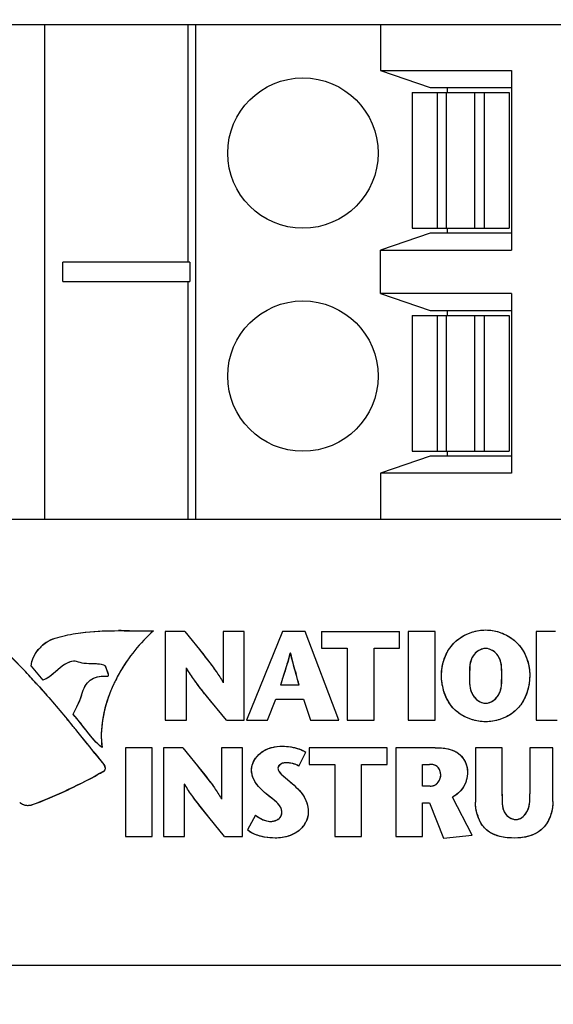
# Model space of a CAD drawing. Header units: inches. Extents: x 0 to 22, y 0 to 17.
# Tile 35 of 46: x 9.006 to 9.44, y 11.939 to 12.738. Entities that reach past the tile are written whole.
import ezdxf

# ---------------------------------------------------------------- set-up
doc = ezdxf.new("R2010")
doc.units = ezdxf.units.IN
doc.header["$LTSCALE"] = 1.21
doc.header["$MEASUREMENT"] = 0
doc.layers.get('0').update_dxf_attribs({"linetype": 'CONTINUOUS'})
doc.layers.add('DIMENSIONS', color=7, linetype='CONTINUOUS')
doc.styles.get("Standard").update_dxf_attribs({"font": 'txt', "width": 0.8})
doc.dimstyles.new('DIMSTYLE_1', dxfattribs={"dimtxt": 0.125, "dimasz": 0.18, "dimexe": 0.125, "dimexo": 0.0625, "dimgap": 0.0625, "dimtad": 0, "dimtih": 1, "dimtoh": 1, "dimdsep": 46, "dimtxsty": 'STANDARD', "dimblk": '_FILLED', "dimblk1": '_FILLED', "dimblk2": '_FILLED', "dimcen": 0.09, "dimadec": 0, "dimazin": 0, "dimtp": 0.02, "dimtm": 0.02, "dimtfac": 1, "dimtofl": 0, "dimtmove": 0, "dimatfit": 3, "dimldrblk": '_FILLED', "dimfxl": 1, "dimtolj": 1, "dimarcsym": 0})

# ---------------------------------------------------------------- blocks, each defined once
blk = doc.blocks.new('_FILLED')
at = {"color": 0, "linetype": 'BYBLOCK'}
blk.add_solid([(0, 0), (-1, 0.1736), (-1, -0.1736)], dxfattribs=at)
blk = doc.blocks.new('*D1')
at = {"layer": 'DIMENSIONS', "color": 2, "linetype": 'CONTINUOUS'}
for p, q in [((8.68017, 14.08066), (7.69893, 14.08066)), ((7.82393, 14.08066), (7.82393, 13.01668)), ((7.82393, 11.70271), (7.82393, 12.76668)), ((10.59585, 11.70271), (7.69893, 11.70271))]:
    blk.add_line(p, q, dxfattribs=at)
at = {"layer": 'DIMENSIONS', "color": 2, "linetype": 'CONTINUOUS', "xscale": 0.18, "yscale": 0.18, "zscale": 0.18}
for p, rotation in [((7.82393, 14.08066), 90), ((7.82393, 11.70271), 270)]:
    blk.add_blockref('_FILLED', p, dxfattribs=dict(at, rotation=rotation))
at = {"layer": 'DIMENSIONS', "color": 2, "linetype": 'CONTINUOUS', "insert": (7.82393, 12.95418), "char_height": 0.125, "width": 1.225, "attachment_point": 2, "line_spacing_factor": 0.9}
blk.add_mtext('60.4{\\Ftxt.shx;\\W1.000000;\\H0.125000; }[2.378]', dxfattribs=at)
blk = doc.blocks.new('*D3')
at = {"layer": 'DIMENSIONS', "color": 2, "linetype": 'CONTINUOUS'}
for p, q in [((8.71812, 12.67958), (8.71812, 10.82771)), ((11.13008, 11.68745), (11.13008, 10.82771)), ((8.71812, 10.95271), (9.1991, 10.95271)), ((11.13008, 10.95271), (10.6491, 10.95271))]:
    blk.add_line(p, q, dxfattribs=at)
at = {"layer": 'DIMENSIONS', "color": 2, "linetype": 'CONTINUOUS', "xscale": 0.18, "yscale": 0.18, "zscale": 0.18}
for p, rotation in [((8.71812, 10.95271), 180), ((11.13008, 10.95271), 2e-10)]:
    blk.add_blockref('_FILLED', p, dxfattribs=dict(at, rotation=rotation))
at = {"layer": 'DIMENSIONS', "color": 2, "linetype": 'CONTINUOUS', "insert": (9.9241, 11.01521), "char_height": 0.125, "width": 1.325, "attachment_point": 2, "line_spacing_factor": 0.9}
blk.add_mtext('61.26{\\Ftxt.shx;\\W1.000000;\\H0.125000; }[2.412]', dxfattribs=at)

msp = doc.modelspace()

# ---------------------------------------------------------------- linework, layer by layer
at = {"color": 7, "linetype": 'CONTINUOUS'}
for p, q in [((8.71812, 12.7342), (10.86174, 12.7342)), ((9.02657, 12.7342), (9.02657, 12.33263)), ((9.14293, 12.7342), (9.14293, 12.54129)), ((9.14921, 12.7342), (9.14921, 12.33263)), ((9.29933, 12.7342), (9.29933, 12.6968)), ((9.29933, 12.6968), (9.33962, 12.68302)), ((9.29933, 12.6968), (9.40567, 12.6968)), ((9.40567, 12.6968), (9.40567, 12.55113)), ((9.32496, 12.67909), (9.32496, 12.56885)), ((9.32496, 12.67909), (9.4037, 12.67909)), ((9.33962, 12.68302), (9.40567, 12.68302)), ((9.34525, 12.67909), (9.34525, 12.56885)), ((9.3528, 12.67909), (9.3528, 12.56885)), ((9.35344, 12.68302), (9.35344, 12.67909)), ((9.37587, 12.56885), (9.37587, 12.67909)), ((9.38342, 12.67909), (9.38342, 12.56885)), ((9.4037, 12.67909), (9.4037, 12.56885)), ((9.32496, 12.56885), (9.4037, 12.56885)), ((9.35344, 12.56885), (9.35344, 12.56491)), ((9.33962, 12.56491), (9.29933, 12.55113)), ((9.40567, 12.56491), (9.33962, 12.56491)), ((9.29933, 12.5157), (9.29933, 12.55113)), ((9.29933, 12.55113), (9.40567, 12.55113)), ((9.04138, 12.52554), (9.04138, 12.54129)), ((9.14462, 12.54129), (9.04138, 12.54129)), ((9.14462, 12.54129), (9.14462, 12.52554)), ((9.04138, 12.52554), (9.14462, 12.52554)), ((9.14293, 12.52554), (9.14293, 12.33263)), ((9.29933, 12.5157), (9.33962, 12.50192)), ((9.40567, 12.5157), (9.29933, 12.5157)), ((9.40567, 12.5157), (9.40567, 12.37003)), ((9.32496, 12.49798), (9.32496, 12.38775)), ((9.32496, 12.49798), (9.4037, 12.49798)), ((9.33962, 12.50192), (9.40567, 12.50192)), ((9.34525, 12.49798), (9.34525, 12.38775)), ((9.3528, 12.49798), (9.3528, 12.38775)), ((9.35344, 12.50192), (9.35344, 12.49798)), ((9.37587, 12.38775), (9.37587, 12.49798)), ((9.38342, 12.49798), (9.38342, 12.38775)), ((9.4037, 12.49798), (9.4037, 12.38775)), ((9.33962, 12.38381), (9.29933, 12.37003)), ((9.32496, 12.38775), (9.4037, 12.38775)), ((9.40567, 12.38381), (9.33962, 12.38381)), ((9.35344, 12.38775), (9.35344, 12.38381)), ((9.29933, 12.37003), (9.29933, 12.33263)), ((9.40567, 12.37003), (9.29933, 12.37003)), ((8.71812, 12.33263), (10.86174, 12.33263)), ((9.12465, 12.24142), (9.12465, 12.16936)), ((9.14039, 12.24142), (9.12465, 12.24142)), ((9.14039, 12.24142), (9.15585, 12.22234)), ((9.1717, 12.24142), (9.1717, 12.19982)), ((9.18879, 12.24142), (9.1717, 12.24142)), ((9.18879, 12.16936), (9.18879, 12.24142)), ((9.21988, 12.24142), (9.19054, 12.16936)), ((9.2381, 12.24142), (9.21988, 12.24142)), ((9.26549, 12.16936), (9.2381, 12.24142)), ((9.25159, 12.24142), (9.25159, 12.22794)), ((9.25159, 12.24142), (9.3149, 12.24142)), ((9.3149, 12.22794), (9.3149, 12.24142)), ((9.3219, 12.24142), (9.3219, 12.16936)), ((9.34363, 12.24142), (9.3219, 12.24142)), ((9.34363, 12.16936), (9.34363, 12.24142)), ((9.42579, 12.24142), (9.42579, 12.16936)), ((9.44153, 12.24142), (9.42579, 12.24142)), ((9.25159, 12.22794), (9.2724, 12.22794)), ((9.2724, 12.22794), (9.2724, 12.16936)), ((9.29412, 12.16936), (9.29412, 12.22794)), ((9.29412, 12.22794), (9.3149, 12.22794)), ((9.01579, 12.21333), (9.02536, 12.202)), ((9.14174, 12.16936), (9.14174, 12.21193)), ((9.23326, 12.19797), (9.21813, 12.19797)), ((9.17427, 12.16936), (9.1578, 12.18937)), ((9.20753, 12.16936), (9.21443, 12.18654)), ((9.21443, 12.18654), (9.23676, 12.18654)), ((9.23676, 12.18654), (9.24244, 12.16936)), ((9.12465, 12.16936), (9.14174, 12.16936)), ((9.17427, 12.16936), (9.18879, 12.16936)), ((9.19054, 12.16936), (9.20753, 12.16936)), ((9.24244, 12.16936), (9.26549, 12.16936)), ((9.2724, 12.16936), (9.29412, 12.16936)), ((9.3219, 12.16936), (9.34363, 12.16936)), ((9.42579, 12.16936), (9.44286, 12.16936)), ((9.09222, 12.14705), (9.09222, 12.07496)), ((9.11394, 12.14705), (9.09222, 12.14705)), ((9.11394, 12.07496), (9.11394, 12.14705)), ((9.1232, 12.14705), (9.1232, 12.07496)), ((9.13895, 12.14705), (9.1232, 12.14705)), ((9.13895, 12.14705), (9.15441, 12.12797)), ((9.17028, 12.14705), (9.17028, 12.1054)), ((9.18735, 12.14705), (9.17028, 12.14705)), ((9.18735, 12.07496), (9.18735, 12.14705)), ((9.23317, 12.13212), (9.23871, 12.14344)), ((9.24139, 12.14705), (9.24139, 12.13354)), ((9.30472, 12.14705), (9.24139, 12.14705)), ((9.30472, 12.13354), (9.30472, 12.14705)), ((9.31171, 12.14705), (9.31171, 12.07496)), ((9.34385, 12.14705), (9.31171, 12.14705)), ((9.37648, 12.14705), (9.37648, 12.10297)), ((9.3982, 12.14705), (9.37648, 12.14705)), ((9.3982, 12.10937), (9.3982, 12.14705)), ((9.42064, 12.14705), (9.42064, 12.10967)), ((9.43937, 12.14705), (9.42064, 12.14705)), ((9.43937, 12.10346), (9.43937, 12.14705)), ((9.06755, 12.14249), (9.07471, 12.13352)), ((9.21688, 12.1279), (9.21871, 12.12565)), ((9.24139, 12.13354), (9.26218, 12.13354)), ((9.26218, 12.13354), (9.26218, 12.07496)), ((9.28393, 12.07496), (9.28393, 12.13354)), ((9.28393, 12.13354), (9.30472, 12.13354)), ((9.33345, 12.11586), (9.33345, 12.13354)), ((9.33345, 12.13354), (9.33918, 12.13354)), ((9.21871, 12.12565), (9.22926, 12.11657)), ((9.14028, 12.07496), (9.14028, 12.11759)), ((9.33962, 12.11586), (9.33345, 12.11586)), ((9.3738, 12.07608), (9.35783, 12.10698)), ((9.33345, 12.07496), (9.33345, 12.10223)), ((9.33345, 12.10223), (9.33911, 12.10223)), ((9.33911, 12.10223), (9.35054, 12.07371)), ((9.17284, 12.07496), (9.15637, 12.09498)), ((9.19783, 12.09226), (9.19128, 12.08032)), ((9.09222, 12.07496), (9.11394, 12.07496)), ((9.1232, 12.07496), (9.14028, 12.07496)), ((9.17284, 12.07496), (9.18735, 12.07496)), ((9.26218, 12.07496), (9.28393, 12.07496)), ((9.31171, 12.07496), (9.33345, 12.07496)), ((9.35054, 12.07371), (9.3738, 12.07608)), ((8.72063, 11.97042), (13.53953, 11.97042))]:
    msp.add_line(p, q, dxfattribs=at)
at = {"color": 40, "linetype": 'CONTINUOUS'}
for p, q in [((9.09553, 12.24204), (9.11496, 12.24193)), ((9.15206, 12.22711), (9.16264, 12.21346)), ((9.22628, 12.2237), (9.22607, 12.2237)), ((9.04738, 12.2168), (9.04455, 12.21555)), ((9.05014, 12.21743), (9.04738, 12.2168)), ((9.0679, 12.21507), (9.06055, 12.21532)), ((9.22365, 12.21529), (9.22092, 12.20667)), ((9.03771, 12.2106), (9.0316, 12.20536)), ((9.07653, 12.21238), (9.07589, 12.21343)), ((9.07696, 12.21125), (9.07653, 12.21238)), ((9.07728, 12.21028), (9.07696, 12.21125)), ((9.07762, 12.20929), (9.07728, 12.21028)), ((9.07796, 12.20839), (9.07762, 12.20929)), ((9.07825, 12.20757), (9.07796, 12.20839)), ((9.07849, 12.20681), (9.07825, 12.20757)), ((9.14195, 12.21157), (9.14174, 12.21157)), ((9.37179, 12.21305), (9.37154, 12.20621)), ((9.3979, 12.20621), (9.39764, 12.21303)), ((9.07794, 12.20519), (9.07851, 12.20543)), ((9.07862, 12.20608), (9.07849, 12.20681)), ((9.07851, 12.20543), (9.07862, 12.20608)), ((9.17149, 12.20014), (9.1717, 12.20014)), ((9.22092, 12.20667), (9.21813, 12.19797)), ((9.37154, 12.20621), (9.3717, 12.19896)), ((9.39773, 12.19894), (9.3979, 12.20621)), ((9.05555, 12.18625), (9.05754, 12.19222)), ((9.16234, 12.18376), (9.15138, 12.19768)), ((9.05286, 12.18024), (9.05555, 12.18625)), ((9.04979, 12.17416), (9.05286, 12.18024)), ((9.04501, 12.17019), (9.04693, 12.16788)), ((9.0654, 12.15498), (9.05792, 12.16433)), ((9.06752, 12.14251), (9.07471, 12.13352)), ((9.07471, 12.13352), (9.07549, 12.13195)), ((9.07549, 12.13195), (9.07576, 12.13038)), ((9.07576, 12.13038), (9.07555, 12.12898)), ((9.15063, 12.13272), (9.16121, 12.11907)), ((9.21809, 12.13355), (9.21669, 12.13209)), ((9.21688, 12.1279), (9.21797, 12.12643)), ((9.22257, 12.1348), (9.22012, 12.13454)), ((9.23005, 12.13357), (9.22648, 12.13448)), ((9.23317, 12.13212), (9.23005, 12.13357)), ((9.21797, 12.12643), (9.21871, 12.12566)), ((9.21871, 12.12566), (9.21988, 12.12457)), ((9.22102, 12.12357), (9.22357, 12.12143)), ((9.22357, 12.12143), (9.2263, 12.11917)), ((9.1405, 12.11719), (9.14028, 12.11719)), ((9.2263, 12.11917), (9.22926, 12.11657)), ((9.16095, 12.08931), (9.1499, 12.10333)), ((9.17005, 12.10574), (9.17028, 12.10574)), ((9.21112, 12.10608), (9.2066, 12.10967)), ((9.2152, 12.10263), (9.21112, 12.10608)), ((9.39819, 12.10807), (9.39814, 12.10298)), ((9.42048, 12.10321), (9.42064, 12.10967)), ((9.19783, 12.09226), (9.20192, 12.0896))]:
    msp.add_line(p, q, dxfattribs=at)
at = {"color": 7, "linetype": 'CONTINUOUS'}
for centre in [(9.23638, 12.62987), (9.23638, 12.44877)]:
    msp.add_circle(centre, 0.06102, dxfattribs=at)
at = {"color": 40, "linetype": 'CONTINUOUS'}
for centre, radius, start, end in [((9.08646, 11.4327), 0.80939, 89.35764, 89.98858), ((9.04557, 12.2067), 0.03124, 124.58313, 140.29851), ((8.60619, 11.82882), 0.55529, 43.14399, 46.03629), ((8.95815, 12.29621), 0.27755, 343.04952, 344.85624), ((9.66881, 12.33374), 0.45601, 193.96318, 195.10609), ((9.20509, 12.14097), 0.13523, 145.07948, 153.08836), ((8.53402, 11.76033), 0.65478, 42.58545, 43.19882), ((10.05533, 12.43901), 0.85661, 195.16687, 195.73532), ((8.50294, 11.73173), 0.69702, 42.19138, 42.58739), ((8.48183, 11.71257), 0.72552, 42.00403, 42.19268), ((9.19391, 12.14666), 0.12269, 154.28613, 157.58599), ((9.19811, 12.14467), 0.12733, 153.15104, 154.29985), ((7.34699, 11.67561), 1.95727, 15.47898, 15.74445), ((7.90138, 11.22013), 1.48678, 39.25136, 39.60182), ((7.48982, 10.88424), 2.01801, 38.84442, 39.24302), ((6.5923, 10.16091), 3.17072, 38.67985, 38.85216), ((8.86196, 12.50135), 0.42972, 299.14029, 299.6821), ((9.22259, 12.11088), 0.02391, 80.63548, 90.04096), ((8.86796, 12.49043), 0.41726, 296.63761, 299.14998), ((9.28377, 12.19668), 0.09634, 228.4588, 229.36152), ((8.87827, 12.46979), 0.39419, 293.47917, 296.64373), ((8.88818, 12.44696), 0.36929, 290.22995, 293.47946), ((9.32, 12.10945), 0.0782, 358.98954, 359.9409), ((9.40968, 12.10209), 0.03307, 196.87706, 201.8871), ((9.22028, 12.09589), 0.02062, 310.34266, 334.99266)]:
    msp.add_arc(centre, radius, start, end, dxfattribs=at)
at = {"color": 7, "linetype": 'CONTINUOUS'}
for centre, radius, start, end in [((8.60679, 11.82942), 0.55444, 43.17773, 46.03776), ((8.52221, 11.74933), 0.67092, 42.16294, 43.22323), ((9.20107, 12.14317), 0.13065, 150.61305, 153.3902), ((8.48144, 11.71222), 0.72605, 42.01221, 42.17414), ((9.19478, 12.14628), 0.12364, 153.37499, 157.59566), ((8.0373, 11.33242), 1.31048, 39.59898, 39.73385), ((7.47422, 10.87015), 2.039, 38.60885, 39.52243)]:
    msp.add_arc(centre, radius, start, end, dxfattribs=at)
for points, knots in [([(9.03531, 12.23603), (9.04073, 12.23757), (9.06686, 12.24362), (9.0939, 12.24175), (9.11496, 12.24193)], [0, 0, 0, 0, 0.21127, 1, 1, 1, 1]), ([(9.34887, 12.20621), (9.34887, 12.21545), (9.35594, 12.235), (9.37545, 12.24265), (9.38472, 12.24265)], [0, 0, 0, 0, 0.499132, 1, 1, 1, 1]), ([(9.38472, 12.24265), (9.39398, 12.24265), (9.41348, 12.23499), (9.42055, 12.21545), (9.42055, 12.20621)], [0, 0, 0, 0, 0.500665, 1, 1, 1, 1]), ([(9.22617, 12.22408), (9.22614, 12.22396), (9.22545, 12.22143), (9.22296, 12.21267), (9.22007, 12.20417), (9.21813, 12.19797)], [0, 0, 0, 0, 0.014507, 0.287017, 1, 1, 1, 1]), ([(9.23326, 12.19797), (9.23156, 12.20416), (9.22908, 12.2127), (9.22684, 12.22144), (9.22621, 12.22396), (9.22618, 12.22408)], [0, 0, 0, 0, 0.712163, 0.985455, 1, 1, 1, 1]), ([(9.38472, 12.22763), (9.38082, 12.22763), (9.37162, 12.22148), (9.37154, 12.21148), (9.37154, 12.20621)], [0, 0, 0, 0, 0.425075, 1, 1, 1, 1]), ([(9.3979, 12.20621), (9.3979, 12.21148), (9.39781, 12.22148), (9.38861, 12.22763), (9.38472, 12.22763)], [0, 0, 0, 0, 0.575068, 1, 1, 1, 1]), ([(9.07463, 12.21419), (9.06947, 12.2156), (9.06183, 12.21446), (9.05458, 12.21635), (9.05266, 12.21709)], [0, 0, 0, 0, 0.721935, 1, 1, 1, 1]), ([(9.15585, 12.22234), (9.15931, 12.21795), (9.16479, 12.21073), (9.16995, 12.2031), (9.17161, 12.19992), (9.17167, 12.1998)], [0, 0, 0, 0, 0.609009, 0.986411, 1, 1, 1, 1]), ([(9.07794, 12.20519), (9.07935, 12.20515), (9.07684, 12.21061), (9.07644, 12.21371), (9.07463, 12.21419)], [0, 0, 0, 0, 0.430135, 1, 1, 1, 1]), ([(9.1578, 12.18937), (9.15457, 12.19343), (9.14903, 12.20065), (9.14382, 12.2083), (9.14181, 12.21181), (9.14174, 12.21193)], [0, 0, 0, 0, 0.561833, 0.984889, 1, 1, 1, 1]), ([(9.05754, 12.19222), (9.05866, 12.19642), (9.06411, 12.2048), (9.0736, 12.20532), (9.07794, 12.20519)], [0, 0, 0, 0, 0.500534, 1, 1, 1, 1]), ([(9.38472, 12.16812), (9.37524, 12.16812), (9.35476, 12.17598), (9.34887, 12.19662), (9.34887, 12.20621)], [0, 0, 0, 0, 0.497042, 1, 1, 1, 1]), ([(9.37154, 12.20621), (9.37154, 12.20058), (9.37121, 12.19014), (9.38069, 12.18314), (9.38472, 12.18314)], [0, 0, 0, 0, 0.582979, 1, 1, 1, 1]), ([(9.42055, 12.20621), (9.42055, 12.19662), (9.41465, 12.176), (9.39419, 12.16812), (9.38472, 12.16812)], [0, 0, 0, 0, 0.503234, 1, 1, 1, 1]), ([(9.38472, 12.18314), (9.38874, 12.18314), (9.3982, 12.19015), (9.3979, 12.20058), (9.3979, 12.20621)], [0, 0, 0, 0, 0.416766, 1, 1, 1, 1]), ([(9.19466, 12.12891), (9.19466, 12.13421), (9.20158, 12.1457), (9.21371, 12.14828), (9.21988, 12.14828)], [0, 0, 0, 0, 0.462496, 1, 1, 1, 1]), ([(9.21988, 12.14828), (9.22204, 12.14828), (9.22854, 12.14769), (9.23501, 12.14575), (9.23871, 12.14344)], [0, 0, 0, 0, 0.331267, 1, 1, 1, 1]), ([(9.34385, 12.14705), (9.35055, 12.14705), (9.36389, 12.14558), (9.36996, 12.13298), (9.36996, 12.12779)], [0, 0, 0, 0, 0.563357, 1, 1, 1, 1]), ([(9.15441, 12.12797), (9.15787, 12.12357), (9.16335, 12.11635), (9.16852, 12.1087), (9.17018, 12.1055), (9.17024, 12.10538)], [0, 0, 0, 0, 0.60819, 0.985062, 1, 1, 1, 1]), ([(9.2066, 12.10967), (9.2049, 12.11116), (9.19901, 12.11593), (9.19466, 12.1235), (9.19466, 12.12891)], [0, 0, 0, 0, 0.294738, 1, 1, 1, 1]), ([(9.22257, 12.1348), (9.22164, 12.1348), (9.21893, 12.13467), (9.21615, 12.13219), (9.21615, 12.13037)], [0, 0, 0, 0, 0.340439, 1, 1, 1, 1]), ([(9.34828, 12.12471), (9.34828, 12.12725), (9.34667, 12.13271), (9.34136, 12.13354), (9.33918, 12.13354)], [0, 0, 0, 0, 0.537607, 1, 1, 1, 1]), ([(9.36996, 12.12779), (9.36996, 12.12529), (9.36918, 12.11694), (9.36305, 12.10954), (9.35783, 12.10698)], [0, 0, 0, 0, 0.300715, 1, 1, 1, 1]), ([(9.33962, 12.11586), (9.34091, 12.11586), (9.34542, 12.11669), (9.34828, 12.12159), (9.34828, 12.12471)], [0, 0, 0, 0, 0.292488, 1, 1, 1, 1]), ([(9.15637, 12.09498), (9.15313, 12.09904), (9.14758, 12.10626), (9.14236, 12.11393), (9.14035, 12.11746), (9.14028, 12.11759)], [0, 0, 0, 0, 0.561252, 0.983452, 1, 1, 1, 1]), ([(9.22926, 12.11657), (9.23127, 12.11468), (9.23726, 12.10894), (9.24076, 12.10049), (9.24076, 12.09492)], [0, 0, 0, 0, 0.331192, 1, 1, 1, 1]), ([(9.3982, 12.10937), (9.3982, 12.10426), (9.39704, 12.0947), (9.40582, 12.08877), (9.40933, 12.08877)], [0, 0, 0, 0, 0.592869, 1, 1, 1, 1]), ([(9.43937, 12.10346), (9.43937, 12.09521), (9.43339, 12.07751), (9.41588, 12.07371), (9.4083, 12.07371)], [0, 0, 0, 0, 0.521288, 1, 1, 1, 1]), ([(9.40933, 12.08877), (9.41263, 12.08877), (9.42081, 12.09512), (9.42064, 12.10438), (9.42064, 12.10967)], [0, 0, 0, 0, 0.384187, 1, 1, 1, 1]), ([(9.21019, 12.08723), (9.21326, 12.08723), (9.2184, 12.08913), (9.21927, 12.09356), (9.21927, 12.09473)], [0, 0, 0, 0, 0.723288, 1, 1, 1, 1]), ([(9.24076, 12.09492), (9.24076, 12.09024), (9.2353, 12.0776), (9.22159, 12.07371), (9.21391, 12.07371)], [0, 0, 0, 0, 0.378706, 1, 1, 1, 1]), ([(9.4083, 12.07371), (9.40039, 12.07371), (9.3895, 12.07541), (9.38308, 12.08264), (9.38209, 12.08403)], [0, 0, 0, 0, 0.824091, 1, 1, 1, 1])]:
    msp.add_open_spline(points, degree=3, knots=knots, dxfattribs=at)
at = {"color": 40, "linetype": 'CONTINUOUS'}
for points, knots in [([(9.03531, 12.23603), (9.04073, 12.23757), (9.049, 12.23948), (9.05735, 12.24061), (9.06014, 12.24091)], [0, 0, 0, 0, 0.667805, 1, 1, 1, 1]), ([(9.35569, 12.22799), (9.3567, 12.22941), (9.35904, 12.23224), (9.36184, 12.23463), (9.36341, 12.23576)], [0, 0, 0, 0, 0.474982, 1, 1, 1, 1]), ([(9.40586, 12.23586), (9.40748, 12.23471), (9.4103, 12.23232), (9.41265, 12.22949), (9.41363, 12.22811)], [0, 0, 0, 0, 0.539918, 1, 1, 1, 1]), ([(9.37633, 12.22374), (9.37571, 12.22311), (9.37448, 12.22163), (9.37361, 12.22), (9.37323, 12.21909)], [0, 0, 0, 0, 0.463282, 1, 1, 1, 1]), ([(9.3962, 12.21909), (9.39582, 12.22), (9.39495, 12.22163), (9.39372, 12.22311), (9.3931, 12.22374)], [0, 0, 0, 0, 0.537189, 1, 1, 1, 1]), ([(9.06055, 12.21532), (9.05991, 12.21538), (9.05722, 12.21566), (9.05458, 12.21635), (9.05266, 12.21709)], [0, 0, 0, 0, 0.236211, 1, 1, 1, 1]), ([(9.15138, 12.19768), (9.15037, 12.19903), (9.14706, 12.20355), (9.1439, 12.20818), (9.14195, 12.21157)], [0, 0, 0, 0, 0.301942, 1, 1, 1, 1]), ([(9.16264, 12.21346), (9.16375, 12.21196), (9.16688, 12.20763), (9.16988, 12.2032), (9.17149, 12.20014)], [0, 0, 0, 0, 0.349933, 1, 1, 1, 1]), ([(9.37303, 12.19251), (9.37341, 12.1915), (9.37427, 12.18975), (9.3755, 12.18813), (9.37611, 12.18747)], [0, 0, 0, 0, 0.560484, 1, 1, 1, 1]), ([(9.39332, 12.18748), (9.39392, 12.18814), (9.39516, 12.18975), (9.39601, 12.1915), (9.39639, 12.19251)], [0, 0, 0, 0, 0.438087, 1, 1, 1, 1]), ([(9.36296, 12.17514), (9.36134, 12.17632), (9.35857, 12.17875), (9.35632, 12.18163), (9.35539, 12.18302)], [0, 0, 0, 0, 0.54304, 1, 1, 1, 1]), ([(9.41397, 12.18296), (9.41306, 12.18159), (9.41082, 12.17873), (9.40807, 12.17632), (9.40645, 12.17514)], [0, 0, 0, 0, 0.453321, 1, 1, 1, 1]), ([(9.19891, 12.13972), (9.19989, 12.14091), (9.20158, 12.14257), (9.20347, 12.14389), (9.20415, 12.14432)], [0, 0, 0, 0, 0.651417, 1, 1, 1, 1]), ([(9.21988, 12.14828), (9.22204, 12.14828), (9.22438, 12.14807), (9.22672, 12.14768), (9.22691, 12.14764)], [0, 0, 0, 0, 0.919013, 1, 1, 1, 1]), ([(9.35958, 12.14423), (9.3609, 12.14359), (9.36285, 12.14236), (9.36454, 12.14072), (9.36511, 12.14008)], [0, 0, 0, 0, 0.635598, 1, 1, 1, 1]), ([(9.22012, 12.13454), (9.22001, 12.13451), (9.21931, 12.1343), (9.21862, 12.13393), (9.21809, 12.13355)], [0, 0, 0, 0, 0.16099, 1, 1, 1, 1]), ([(9.3457, 12.1316), (9.34563, 12.13166), (9.3448, 12.13238), (9.34377, 12.13284), (9.34277, 12.13312)], [0, 0, 0, 0, 0.086941, 1, 1, 1, 1]), ([(9.36996, 12.12779), (9.36996, 12.12529), (9.36969, 12.12234), (9.36874, 12.11951), (9.36859, 12.11909)], [0, 0, 0, 0, 0.85098, 1, 1, 1, 1]), ([(9.1499, 12.10333), (9.1489, 12.10468), (9.1456, 12.10918), (9.14245, 12.1138), (9.1405, 12.11719)], [0, 0, 0, 0, 0.299883, 1, 1, 1, 1]), ([(9.16121, 12.11907), (9.16232, 12.11757), (9.16545, 12.11325), (9.16844, 12.10882), (9.17005, 12.10574)], [0, 0, 0, 0, 0.349361, 1, 1, 1, 1]), ([(9.2066, 12.10967), (9.2049, 12.11116), (9.20269, 12.11295), (9.2007, 12.11514), (9.20028, 12.11563)], [0, 0, 0, 0, 0.78495, 1, 1, 1, 1]), ([(9.22926, 12.11657), (9.23127, 12.11468), (9.2335, 12.11255), (9.23538, 12.11004), (9.23558, 12.10976)], [0, 0, 0, 0, 0.890986, 1, 1, 1, 1]), ([(9.34294, 12.11648), (9.3431, 12.11655), (9.3441, 12.117), (9.34501, 12.11771), (9.34567, 12.11842)], [0, 0, 0, 0, 0.154906, 1, 1, 1, 1]), ([(9.39894, 12.09723), (9.39926, 12.09617), (9.39995, 12.09459), (9.40104, 12.09316), (9.40147, 12.09268)], [0, 0, 0, 0, 0.644104, 1, 1, 1, 1]), ([(9.41681, 12.0929), (9.41712, 12.09328), (9.4182, 12.09473), (9.41894, 12.09629), (9.41936, 12.09747)], [0, 0, 0, 0, 0.272097, 1, 1, 1, 1]), ([(9.21682, 12.0894), (9.21749, 12.08994), (9.21817, 12.0907), (9.21862, 12.09161), (9.21869, 12.09176)], [0, 0, 0, 0, 0.828613, 1, 1, 1, 1]), ([(9.38872, 12.07796), (9.38757, 12.07863), (9.3851, 12.08036), (9.38308, 12.08263), (9.38209, 12.08402)], [0, 0, 0, 0, 0.442276, 1, 1, 1, 1]), ([(9.43337, 12.08421), (9.43237, 12.08286), (9.43036, 12.08065), (9.42796, 12.07891), (9.42683, 12.07823)], [0, 0, 0, 0, 0.559145, 1, 1, 1, 1])]:
    msp.add_open_spline(points, degree=3, knots=knots, dxfattribs=at)
for points in [[(9.06014, 12.24091), (9.0689, 12.24185), (9.07775, 12.24209), (9.08662, 12.24209)], [(9.36341, 12.23576), (9.36648, 12.23797), (9.36992, 12.23968), (9.37352, 12.24085)], [(9.37352, 12.24085), (9.37718, 12.24203), (9.38099, 12.24265), (9.38472, 12.24265)], [(9.38472, 12.24265), (9.3884, 12.24265), (9.39216, 12.24205), (9.39577, 12.24089)], [(9.39577, 12.24089), (9.39936, 12.23974), (9.40279, 12.23805), (9.40586, 12.23586)], [(9.02784, 12.23242), (9.0302, 12.23405), (9.03275, 12.2353), (9.03531, 12.23603)], [(9.01743, 12.22004), (9.01843, 12.22238), (9.01984, 12.22462), (9.02153, 12.22666)], [(9.35067, 12.21777), (9.35182, 12.2214), (9.3535, 12.22488), (9.35569, 12.22799)], [(9.38043, 12.22664), (9.37893, 12.22595), (9.37752, 12.22494), (9.37633, 12.22374)], [(9.38472, 12.22763), (9.38326, 12.22763), (9.3818, 12.22727), (9.38043, 12.22664)], [(9.38902, 12.22663), (9.38764, 12.22726), (9.38618, 12.22763), (9.38472, 12.22763)], [(9.3931, 12.22374), (9.39191, 12.22493), (9.39052, 12.22594), (9.38902, 12.22663)], [(9.41363, 12.22811), (9.41585, 12.225), (9.41756, 12.2215), (9.41872, 12.21785)], [(9.01579, 12.21333), (9.01591, 12.2156), (9.01649, 12.21786), (9.01743, 12.22004)], [(9.04455, 12.21555), (9.04206, 12.21429), (9.03986, 12.21249), (9.03771, 12.2106)], [(9.05266, 12.21709), (9.05186, 12.21741), (9.05101, 12.21749), (9.05014, 12.21743)], [(9.34887, 12.20621), (9.34887, 12.21006), (9.34948, 12.21399), (9.35067, 12.21777)], [(9.37323, 12.21909), (9.37244, 12.21719), (9.37201, 12.21514), (9.37179, 12.21305)], [(9.39764, 12.21303), (9.39742, 12.21513), (9.397, 12.21718), (9.3962, 12.21909)], [(9.41872, 12.21785), (9.41993, 12.21405), (9.42055, 12.21009), (9.42055, 12.20621)], [(9.07463, 12.21419), (9.07244, 12.21479), (9.07018, 12.21499), (9.0679, 12.21507)], [(9.07589, 12.21343), (9.07557, 12.21379), (9.07517, 12.21405), (9.07463, 12.21419)], [(9.0316, 12.20536), (9.02968, 12.20391), (9.02765, 12.2027), (9.02536, 12.202)], [(9.06047, 12.19844), (9.06172, 12.20019), (9.06326, 12.20171), (9.06504, 12.20279)], [(9.06504, 12.20279), (9.06684, 12.20388), (9.06887, 12.20451), (9.07099, 12.20485)], [(9.07099, 12.20485), (9.07328, 12.20522), (9.07566, 12.20526), (9.07794, 12.20519)], [(9.35064, 12.19347), (9.34944, 12.19764), (9.34887, 12.202), (9.34887, 12.20621)], [(9.42055, 12.20621), (9.42055, 12.20198), (9.41997, 12.1976), (9.41876, 12.19341)], [(9.02097, 12.19808), (9.02918, 12.18896), (9.03716, 12.17964), (9.04501, 12.17019)], [(9.05754, 12.19222), (9.05812, 12.19439), (9.05912, 12.19655), (9.06047, 12.19844)], [(9.08049, 12.19344), (9.07725, 12.18558), (9.07489, 12.17746), (9.07366, 12.16932)], [(9.35539, 12.18302), (9.35328, 12.1862), (9.35171, 12.18976), (9.35064, 12.19347)], [(9.3717, 12.19896), (9.37188, 12.19674), (9.37226, 12.19456), (9.37303, 12.19251)], [(9.39639, 12.19251), (9.39717, 12.19456), (9.39754, 12.19673), (9.39773, 12.19894)], [(9.41876, 12.19341), (9.41768, 12.1897), (9.4161, 12.18613), (9.41397, 12.18296)], [(9.37611, 12.18747), (9.3773, 12.18617), (9.37872, 12.18504), (9.38027, 12.18427)], [(9.38027, 12.18427), (9.38168, 12.18356), (9.38319, 12.18314), (9.38472, 12.18314)], [(9.38472, 12.18314), (9.38624, 12.18314), (9.38775, 12.18356), (9.38916, 12.18427)], [(9.38916, 12.18427), (9.39071, 12.18505), (9.39213, 12.18617), (9.39332, 12.18748)], [(9.05792, 12.16433), (9.05531, 12.1677), (9.05268, 12.17106), (9.04979, 12.17416)], [(9.07366, 12.16932), (9.07254, 12.16189), (9.07236, 12.15444), (9.0733, 12.14714)], [(9.37316, 12.16999), (9.36951, 12.17117), (9.36603, 12.17291), (9.36296, 12.17514)], [(9.38472, 12.16812), (9.38088, 12.16812), (9.37694, 12.16876), (9.37316, 12.16999)], [(9.39629, 12.17), (9.39251, 12.16876), (9.38855, 12.16812), (9.38472, 12.16812)], [(9.40645, 12.17514), (9.40339, 12.17291), (9.39991, 12.17118), (9.39629, 12.17)], [(9.0733, 12.14714), (9.07041, 12.14949), (9.06783, 12.15216), (9.0654, 12.15498)], [(9.20415, 12.14432), (9.20636, 12.14568), (9.20879, 12.14664), (9.2113, 12.14728)], [(9.2113, 12.14728), (9.21411, 12.14798), (9.21703, 12.14828), (9.21988, 12.14828)], [(9.22691, 12.14764), (9.22906, 12.14727), (9.23119, 12.14675), (9.23324, 12.14603)], [(9.23324, 12.14603), (9.23516, 12.14535), (9.237, 12.1445), (9.23871, 12.14344)], [(9.34385, 12.14705), (9.3466, 12.14705), (9.34948, 12.14691), (9.35228, 12.14644)], [(9.35228, 12.14644), (9.35483, 12.14602), (9.35732, 12.14533), (9.35958, 12.14423)], [(9.19573, 12.13435), (9.19647, 12.13627), (9.19757, 12.1381), (9.19891, 12.13972)], [(9.36511, 12.14008), (9.36662, 12.13838), (9.36784, 12.13638), (9.36868, 12.13425)], [(9.07555, 12.12898), (9.07538, 12.12857), (9.07512, 12.12823), (9.07475, 12.12802)], [(9.19466, 12.12891), (9.19466, 12.13075), (9.19505, 12.13259), (9.19573, 12.13435)], [(9.19612, 12.12222), (9.1952, 12.12437), (9.19466, 12.12663), (9.19466, 12.12891)], [(9.21669, 12.13209), (9.21636, 12.13156), (9.21615, 12.13097), (9.21615, 12.13037)], [(9.34277, 12.13312), (9.34161, 12.13343), (9.34035, 12.13354), (9.33918, 12.13354)], [(9.34759, 12.12864), (9.34717, 12.12978), (9.34654, 12.13082), (9.3457, 12.1316)], [(9.34828, 12.12471), (9.34828, 12.12599), (9.34806, 12.12738), (9.34759, 12.12864)], [(9.36868, 12.13425), (9.3695, 12.13216), (9.36996, 12.12995), (9.36996, 12.12779)], [(9.20028, 12.11563), (9.1986, 12.1176), (9.19713, 12.11984), (9.19612, 12.12222)], [(9.34567, 12.11842), (9.34648, 12.11928), (9.34714, 12.12032), (9.34759, 12.12142)], [(9.34759, 12.12142), (9.34803, 12.12249), (9.34828, 12.12362), (9.34828, 12.12471)], [(9.33962, 12.11586), (9.34074, 12.11586), (9.34189, 12.11605), (9.34294, 12.11648)], [(9.36417, 12.11185), (9.36235, 12.10982), (9.36019, 12.10813), (9.35783, 12.10698)], [(9.36859, 12.11909), (9.36762, 12.11646), (9.36608, 12.11397), (9.36417, 12.11185)], [(9.23558, 12.10976), (9.23722, 12.1075), (9.23857, 12.10496), (9.23948, 12.1023)], [(9.41936, 12.09747), (9.42, 12.09931), (9.42032, 12.10124), (9.42048, 12.10321)], [(9.43937, 12.10346), (9.43937, 12.1), (9.43882, 12.09636), (9.43772, 12.0929)], [(9.00951, 12.10069), (9.00836, 12.10113), (9.0073, 12.10176), (9.00644, 12.10253)], [(9.01286, 12.1), (9.01173, 12.10004), (9.01058, 12.10028), (9.00951, 12.10069)], [(9.01588, 12.10045), (9.01494, 12.1001), (9.01391, 12.09996), (9.01286, 12.1)], [(9.21818, 12.09885), (9.21746, 12.10021), (9.21641, 12.10146), (9.2152, 12.10263)], [(9.21927, 12.09473), (9.21927, 12.09622), (9.21886, 12.09758), (9.21818, 12.09885)], [(9.23948, 12.1023), (9.2403, 12.0999), (9.24076, 12.0974), (9.24076, 12.09492)], [(9.37803, 12.09249), (9.37699, 12.09593), (9.37648, 12.09955), (9.37648, 12.10297)], [(9.39814, 12.10298), (9.39819, 12.10101), (9.39838, 12.09906), (9.39894, 12.09723)], [(9.20192, 12.0896), (9.20326, 12.08888), (9.20465, 12.08827), (9.20609, 12.08785)], [(9.20609, 12.08785), (9.20743, 12.08746), (9.20881, 12.08723), (9.21019, 12.08723)], [(9.21019, 12.08723), (9.21137, 12.08723), (9.21264, 12.08743), (9.21385, 12.08783)], [(9.21385, 12.08783), (9.21493, 12.0882), (9.21596, 12.08872), (9.21682, 12.0894)], [(9.21869, 12.09176), (9.21909, 12.09269), (9.21927, 12.09373), (9.21927, 12.09473)], [(9.24076, 12.09492), (9.24076, 12.09229), (9.24011, 12.08963), (9.23896, 12.08718)], [(9.38209, 12.08402), (9.38085, 12.08577), (9.37982, 12.08771), (9.37899, 12.08976)], [(9.40147, 12.09268), (9.40253, 12.09149), (9.40383, 12.09048), (9.40525, 12.08978)], [(9.40525, 12.08978), (9.40655, 12.08914), (9.40794, 12.08877), (9.40933, 12.08877)], [(9.40933, 12.08877), (9.41068, 12.08877), (9.41201, 12.08918), (9.41324, 12.08986)], [(9.41324, 12.08986), (9.41458, 12.09061), (9.41581, 12.09169), (9.41681, 12.0929)], [(9.43772, 12.0929), (9.43672, 12.08977), (9.43527, 12.08679), (9.43337, 12.08421)], [(9.19753, 12.07665), (9.19527, 12.0776), (9.19316, 12.0788), (9.19128, 12.08032)], [(9.23363, 12.08018), (9.23114, 12.07806), (9.22818, 12.07651), (9.22503, 12.07546)], [(9.20521, 12.07444), (9.20257, 12.07491), (9.19996, 12.07563), (9.19753, 12.07665)], [(9.21391, 12.07371), (9.21107, 12.07371), (9.20811, 12.07393), (9.20521, 12.07444)], [(9.22503, 12.07546), (9.22142, 12.07426), (9.21757, 12.07371), (9.21391, 12.07371)], [(9.39771, 12.0747), (9.39452, 12.07536), (9.39144, 12.0764), (9.38872, 12.07796)], [(9.4083, 12.07371), (9.40486, 12.07371), (9.40122, 12.07398), (9.39771, 12.0747)], [(9.41838, 12.07486), (9.41506, 12.07406), (9.41161, 12.07371), (9.4083, 12.07371)], [(9.42683, 12.07823), (9.42426, 12.07668), (9.42138, 12.07558), (9.41838, 12.07486)]]:
    msp.add_open_spline(points, degree=3, dxfattribs=at)
at = {"color": 7, "linetype": 'CONTINUOUS'}
for points in [[(9.11496, 12.24193), (9.10435, 12.23243), (9.09465, 12.22047), (9.08723, 12.20728)], [(9.01579, 12.21333), (9.01635, 12.2233), (9.02571, 12.23329), (9.03531, 12.23603)], [(9.04455, 12.21555), (9.03757, 12.212), (9.03284, 12.20431), (9.02536, 12.202)], [(9.05266, 12.21709), (9.0501, 12.21809), (9.04701, 12.21679), (9.04455, 12.21555)], [(9.0209, 12.19816), (9.02916, 12.18899), (9.03719, 12.1796), (9.04509, 12.1701)], [(9.04979, 12.17416), (9.05277, 12.18), (9.05587, 12.18588), (9.05754, 12.19222)], [(9.08048, 12.1934), (9.07429, 12.17838), (9.07132, 12.16243), (9.0733, 12.14714)], [(9.0733, 12.14714), (9.06405, 12.15468), (9.05792, 12.16542), (9.04979, 12.17416)], [(9.07475, 12.12802), (9.05592, 12.11729), (9.03621, 12.10793), (9.01588, 12.10045)], [(9.07471, 12.13352), (9.07585, 12.13208), (9.07635, 12.12892), (9.07475, 12.12802)], [(9.21615, 12.13037), (9.21615, 12.12949), (9.21643, 12.12867), (9.21688, 12.1279)], [(9.23317, 12.13212), (9.23004, 12.13398), (9.22622, 12.1348), (9.22257, 12.1348)], [(9.21927, 12.09473), (9.21927, 12.10126), (9.21152, 12.10537), (9.2066, 12.10967)], [(9.01588, 12.10045), (9.01286, 12.09932), (9.00883, 12.10037), (9.00644, 12.10253)], [(9.38209, 12.08403), (9.37829, 12.08936), (9.37648, 12.09652), (9.37648, 12.10297)], [(9.19783, 12.09226), (9.20138, 12.08958), (9.20574, 12.08723), (9.21019, 12.08723)], [(9.21391, 12.07371), (9.20605, 12.07371), (9.19739, 12.07538), (9.19128, 12.08032)]]:
    msp.add_open_spline(points, degree=3, dxfattribs=at)

# ---------------------------------------------------------------- dimensions: what is measured, and where the dimension line sits
at = {"layer": 'DIMENSIONS', "color": 2, "linetype": 'CONTINUOUS'}
dim = msp.add_linear_dim(base=(7.82393, 11.70271), p1=(8.74267, 14.08066), p2=(10.65835, 11.70271), angle=270, dimstyle='DIMSTYLE_1', dxfattribs=at)
dim.commit()
dim.dimension.update_dxf_attribs({"geometry": '*D1', "text_midpoint": (7.82393, 12.89168), "dimtype": 160})
dim = msp.add_linear_dim(base=(11.13008, 10.95271), p1=(8.71812, 12.74208), p2=(11.13008, 11.74995), dimstyle='DIMSTYLE_1', dxfattribs=at)
dim.commit()
dim.dimension.update_dxf_attribs({"geometry": '*D3', "text_midpoint": (9.9241, 10.95271), "dimtype": 160})

doc.saveas('drawing.dxf')
